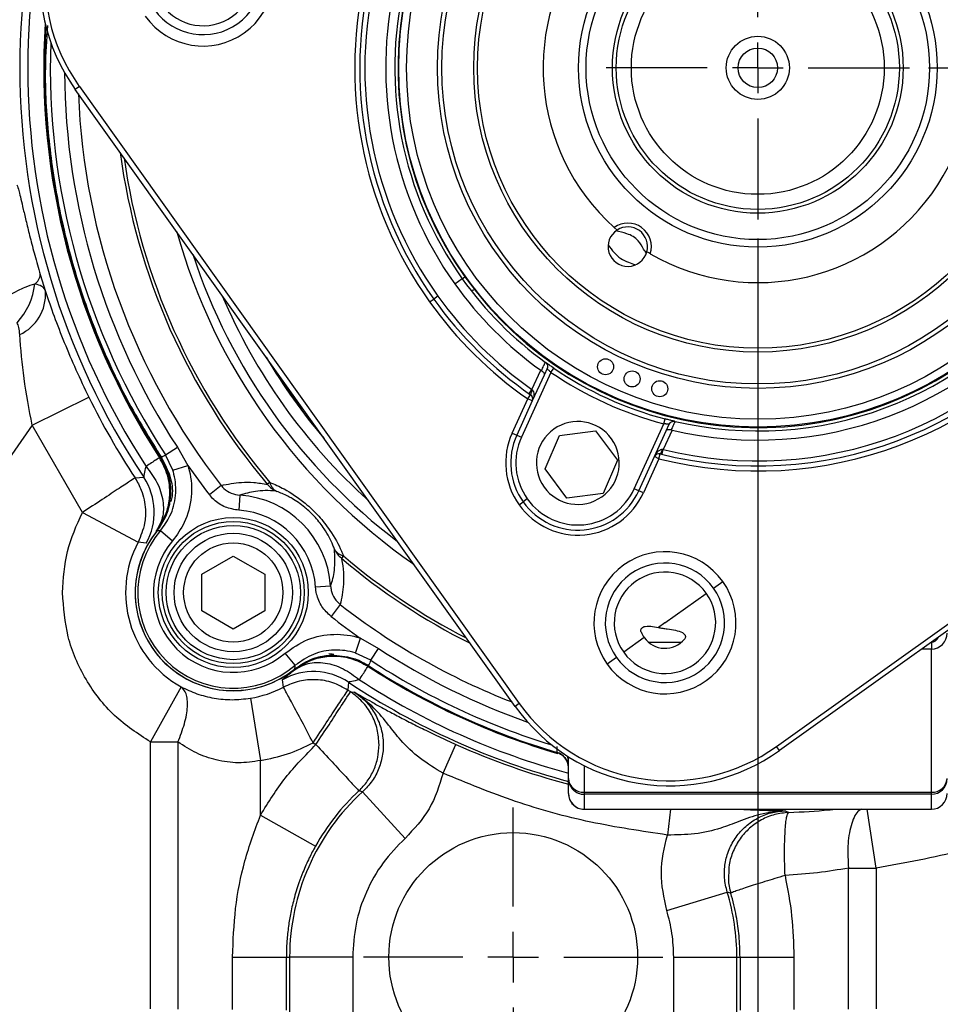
# Model space of a CAD drawing. Header units: inches. Extents: x 0.4 to 16.6, y 0.2 to 10.8.
# Tile 3 of 15: x 2.2 to 4.7, y 3.9 to 6.5. Entities that reach past the tile are written whole.
import ezdxf

# ---------------------------------------------------------------- set-up
doc = ezdxf.new("R2010")
doc.units = ezdxf.units.IN
doc.header["$MEASUREMENT"] = 0
doc.layers.add('SLD-0', color=7, linetype='Continuous', lineweight=25)
doc.styles.add('SLDTEXTSTYLE0', font='TXT', dxfattribs={"width": 0.75})
doc.dimstyles.new('SLDDIMSTYLE0', dxfattribs={"dimtxt": 0.145833, "dimasz": 0.13, "dimexe": 0, "dimexo": 0.0625, "dimgap": 0.036458, "dimtad": 0, "dimtih": 1, "dimtoh": 1, "dimdec": 1, "dimlfac": 1.5, "dimrnd": 1e-09, "dimzin": 12, "dimdsep": 46, "dimtxsty": 'SLDTEXTSTYLE0', "dimsah": 1, "dimcen": 0.09, "dimadec": 0, "dimazin": 3, "dimtfac": 1, "dimtdec": 1, "dimtofl": 0, "dimtmove": 0, "dimatfit": 3, "dimfxl": 0, "dimfrac": 2, "dimtolj": 1, "dimtzin": 12, "dimarcsym": 0})
doc.dimstyles.new('SLDDIMSTYLE2', dxfattribs={"dimtxt": 0.145833, "dimasz": 0.13, "dimexe": 0, "dimexo": 0.0625, "dimgap": 0.036458, "dimtad": 0, "dimtih": 1, "dimtoh": 1, "dimdec": 1, "dimlfac": 1.5, "dimrnd": 1e-09, "dimzin": 4, "dimdsep": 46, "dimtxsty": 'SLDTEXTSTYLE0', "dimsah": 1, "dimcen": 0.09, "dimadec": 0, "dimazin": 1, "dimtfac": 1, "dimtdec": 1, "dimtmove": 0, "dimatfit": 0, "dimfxl": 0, "dimfrac": 2, "dimtolj": 1, "dimtzin": 12, "dimarcsym": 0})

# ---------------------------------------------------------------- blocks, each defined once
blk = doc.blocks.new('_D_6')
at = {"layer": 'SLD-0'}
for p, q in [((4.6362, 6.3302), (6.4592, 6.3302)), ((6.3342, 6.3302), (6.3342, 4.6308)), ((6.1726, 4.3695), (6.1282, 4.3695)), ((6.1282, 4.3695), (6.1282, 4.1378)), ((6.4958, 4.3695), (6.5402, 4.3695)), ((6.5402, 4.3695), (6.5402, 4.1378)), ((6.1282, 4.1378), (6.1726, 4.1378)), ((6.5402, 4.1378), (6.4958, 4.1378)), ((6.3342, 3.4356), (6.3342, 4.1082)), ((5.8642, 3.4356), (6.4592, 3.4356))]:
    blk.add_line(p, q, dxfattribs=at)
for points in [[(6.3342, 6.3302), (6.3142, 6.2002), (6.3542, 6.2002)], [(6.3342, 3.4356), (6.3542, 3.5656), (6.3142, 3.5656)]]:
    blk.add_solid(points, dxfattribs=at)
at = {"layer": 'SLD-0', "char_height": 0.14583, "attachment_point": 1, "style": 'SLDTEXTSTYLE0'}
for s, insert in [('4.3', (6.1996, 4.5871)), ('110', (6.1726, 4.3258))]:
    blk.add_mtext(s, dxfattribs=dict(at, insert=insert))
blk = doc.blocks.new('_D_7')
at = {"layer": 'SLD-0'}
for p, q in [((4.1857, 5.8797), (4.1857, 2.9285)), ((3.5401, 3.5386), (3.5401, 2.9285)), ((3.5401, 3.0535), (3.2901, 3.0535)), ((3.7631, 3.0535), (3.7188, 3.0535)), ((3.7188, 3.0535), (3.7188, 2.8218)), ((3.9786, 3.0535), (4.023, 3.0535)), ((4.023, 3.0535), (4.023, 2.8218)), ((4.1857, 3.0535), (4.4357, 3.0535)), ((3.7188, 2.8218), (3.7631, 2.8218)), ((4.023, 2.8218), (3.9786, 2.8218))]:
    blk.add_line(p, q, dxfattribs=at)
for points in [[(3.5401, 3.0535), (3.4101, 3.0735), (3.4101, 3.0335)], [(4.1857, 3.0535), (4.3157, 3.0335), (4.3157, 3.0735)]]:
    blk.add_solid(points, dxfattribs=at)
at = {"layer": 'SLD-0', "char_height": 0.14583, "attachment_point": 1, "style": 'SLDTEXTSTYLE0'}
for s, insert in [('1.0', (3.7362, 3.271)), ('25', (3.7631, 3.0097))]:
    blk.add_mtext(s, dxfattribs=dict(at, insert=insert))
blk = doc.blocks.new('SW_CENTERMARKSYMBOL_0')
at = {"layer": 'SLD-0', "color": 0}
for p, q in [((0, 0.1333), (0, 0.3949)), ((0, 0), (0, 0.0667)), ((-0.1333, 0), (-0.3949, 0)), ((0, 0), (-0.0667, 0)), ((0, 0), (0, -0.0667)), ((0, 0), (0.0667, 0)), ((0.1333, 0), (0.3949, 0)), ((0, -0.1333), (0, -0.3949))]:
    blk.add_line(p, q, dxfattribs=at)
blk = doc.blocks.new('SW_CENTERMARKSYMBOL_1')
at = {"layer": 'SLD-0', "color": 0}
for p, q in [((0, 0.1333), (0, 0.4004)), ((0, 0), (0, 0.0667)), ((-0.1333, 0), (-0.4004, 0)), ((0, 0), (-0.0667, 0)), ((0, 0), (0, -0.0667)), ((0, 0), (0.0667, 0)), ((0.1333, 0), (0.4004, 0)), ((0, -0.1333), (0, -0.4004))]:
    blk.add_line(p, q, dxfattribs=at)

msp = doc.modelspace()

# ---------------------------------------------------------------- linework, layer by layer
at = {"color": 7, "linetype": 'Continuous', "lineweight": 25}
for p, q in [((2.3947, 6.281), (2.3838, 6.2732)), ((3.5453, 4.645), (2.3838, 6.2732)), ((2.3947, 6.281), (3.5561, 4.6527)), ((3.8143, 5.9022), (3.8066, 5.909)), ((3.9018, 5.8398), (3.8929, 5.845)), ((2.2915, 5.7848), (2.3053, 5.7399)), ((3.4056, 5.7737), (3.386, 5.7597)), ((3.4056, 5.7737), (3.4126, 5.7787)), ((3.3195, 5.7123), (3.3304, 5.72)), ((3.3412, 5.7278), (3.3304, 5.72)), ((4.2349, 4.5392), (5.8632, 5.7006)), ((5.8709, 5.6897), (4.2427, 4.5283)), ((3.6295, 5.5367), (3.6217, 5.5196)), ((3.6396, 5.5266), (3.6471, 5.5377)), ((3.6396, 5.5266), (3.5616, 5.3554)), ((3.5896, 5.4812), (3.6128, 5.5322)), ((3.6217, 5.5196), (3.5905, 5.451)), ((2.2704, 5.3873), (2.4199, 5.4609)), ((3.5373, 5.3665), (3.5783, 5.4566)), ((3.5783, 5.4566), (3.586, 5.4675)), ((3.5905, 5.451), (3.5783, 5.4566)), ((3.5819, 5.4703), (3.5896, 5.4812)), ((3.5905, 5.451), (3.5494, 5.3609)), ((2.2704, 5.3873), (1.7017, 4.5751)), ((2.4026, 5.1564), (2.2704, 5.3873)), ((3.8596, 5.2196), (3.9376, 5.3908)), ((3.9376, 5.3908), (3.941, 5.4037)), ((3.944, 5.3727), (3.9518, 5.3898)), ((3.5373, 5.3665), (3.5494, 5.3609)), ((3.5494, 5.3609), (3.5616, 5.3554)), ((3.6241, 5.2718), (3.6619, 5.3603)), ((3.6619, 5.3603), (3.7574, 5.3719)), ((3.7574, 5.3719), (3.8152, 5.295)), ((3.9128, 5.3042), (3.944, 5.3727)), ((3.9594, 5.3743), (3.9361, 5.3233)), ((2.6223, 5.3085), (2.6535, 5.3289)), ((2.6535, 5.3289), (2.681, 5.2809)), ((2.6064, 5.3014), (2.6123, 5.2998)), ((2.6415, 5.2683), (2.6223, 5.3085)), ((3.8717, 5.2141), (3.9128, 5.3042)), ((3.9249, 5.2986), (3.9128, 5.3042)), ((3.9249, 5.2986), (3.9282, 5.3116)), ((3.9329, 5.3104), (3.9361, 5.3233)), ((2.6415, 5.2683), (2.681, 5.2809)), ((3.8152, 5.295), (3.7775, 5.2065)), ((3.9249, 5.2986), (3.8838, 5.2085)), ((2.5417, 5.248), (2.5646, 5.2498)), ((3.6819, 5.1949), (3.6241, 5.2718)), ((2.7691, 5.2281), (2.7379, 5.2038)), ((2.8978, 5.2363), (2.8916, 5.2311)), ((2.8183, 5.2025), (2.8156, 5.1627)), ((3.7775, 5.2065), (3.6819, 5.1949)), ((3.8717, 5.2141), (3.8596, 5.2196)), ((3.8838, 5.2085), (3.8717, 5.2141)), ((2.6328, 5.1783), (2.6198, 5.1447)), ((3.5555, 5.1769), (3.5664, 5.1847)), ((3.5772, 5.1924), (3.5664, 5.1847)), ((2.4026, 5.1564), (2.5498, 5.0784)), ((2.6092, 5.1092), (2.6409, 5.0821)), ((2.571, 5.0754), (2.5498, 5.0784)), ((2.7177, 4.9936), (2.8011, 5.0417)), ((2.8011, 5.0417), (2.8844, 4.9936)), ((3.0919, 5.0422), (3.0866, 5.0361)), ((2.7177, 4.8974), (2.7177, 4.9936)), ((2.8844, 4.9936), (2.8844, 4.8974)), ((3.0581, 4.9628), (3.0182, 4.9601)), ((4.0689, 4.9572), (4.0933, 4.9746)), ((3.9407, 4.8657), (4.0496, 4.9434)), ((3.0836, 4.9136), (3.0593, 4.8823)), ((2.8011, 4.8493), (2.7177, 4.8974)), ((2.8844, 4.8974), (2.8011, 4.8493)), ((3.9407, 4.8657), (3.9233, 4.8533)), ((3.908, 4.8561), (3.9233, 4.8533)), ((3.1238, 4.7859), (3.1365, 4.8255)), ((3.1365, 4.8255), (3.1845, 4.798)), ((3.8859, 4.8266), (3.8317, 4.788)), ((4.6441, 4.8145), (4.6441, 4.7965)), ((2.9647, 4.7537), (2.9377, 4.7853)), ((3.1641, 4.7668), (3.1238, 4.7859)), ((3.1641, 4.7668), (3.1845, 4.798)), ((4.6441, 4.4188), (4.6441, 4.7965)), ((3.0577, 4.7799), (3.0643, 4.7799)), ((3.0643, 4.7799), (3.0674, 4.7798)), ((3.0661, 4.7803), (3.0674, 4.7798)), ((3.1553, 4.7567), (3.157, 4.7508)), ((3.8125, 4.7743), (3.788, 4.7568)), ((2.9337, 4.6961), (2.9309, 4.7154)), ((3.1053, 4.709), (3.1037, 4.6882)), ((2.6631, 4.6969), (2.5822, 4.5512)), ((3.1105, 4.6837), (3.1205, 4.683)), ((2.8462, 4.6666), (2.8728, 4.5022)), ((3.5561, 4.6527), (3.5453, 4.645)), ((2.5822, 3.8467), (2.5822, 4.5512)), ((2.6549, 4.5512), (2.6549, 3.8465)), ((3.012, 4.5491), (3.0194, 4.5442)), ((3.355, 4.4686), (3.3889, 4.5446)), ((3.6558, 4.5237), (3.6558, 4.5238)), ((4.2427, 4.5283), (4.2349, 4.5392)), ((2.8728, 4.358), (2.8728, 4.5022)), ((3.6797, 4.5051), (3.6822, 4.4994)), ((3.6857, 4.4547), (3.6857, 4.5124)), ((3.6857, 4.4153), (3.6857, 4.4547)), ((3.1425, 4.4199), (3.1327, 4.4222)), ((3.2546, 4.2968), (3.1425, 4.4199)), ((3.7274, 4.4188), (4.6441, 4.4188)), ((3.7274, 4.4188), (3.7274, 4.4131)), ((4.6441, 4.4131), (4.6441, 4.4188)), ((4.6441, 4.4131), (3.7274, 4.4131)), ((3.7274, 4.4131), (3.7274, 4.3736)), ((4.6441, 4.3736), (4.6441, 4.4131)), ((3.7274, 4.3736), (4.1037, 4.3736)), ((3.7274, 4.3736), (4.1037, 4.3736)), ((4.1037, 4.3736), (4.1037, 4.3736)), ((4.2583, 4.3699), (4.2675, 4.3653)), ((4.2678, 4.3736), (4.6441, 4.3736)), ((4.2678, 4.3736), (4.6441, 4.3736)), ((4.2678, 4.3736), (4.2678, 4.3736)), ((2.8728, 4.358), (3.018, 4.2765)), ((4.4252, 3.8465), (4.4252, 4.2183)), ((4.4979, 4.2183), (4.4979, 3.8467)), ((3.9456, 4.1067), (4.1049, 4.1551)), ((4.1146, 4.152), (4.1049, 4.1551)), ((2.7992, 3.9836), (2.9412, 3.9836)), ((2.7992, 3.8451), (2.7992, 3.9836)), ((2.9412, 3.9836), (2.9498, 3.9836)), ((2.9412, 3.8435), (2.9412, 3.9836)), ((3.1163, 3.9836), (2.9498, 3.9836)), ((2.9498, 3.9836), (2.9498, 3.8384)), ((3.1163, 3.9836), (3.1163, 3.8316)), ((3.9638, 3.8316), (3.9638, 3.9836)), ((3.9638, 3.9836), (4.1304, 3.9836)), ((4.1304, 3.8384), (4.1304, 3.9836)), ((4.1304, 3.9836), (4.1389, 3.9836)), ((4.1389, 3.9836), (4.1389, 3.8435)), ((4.1389, 3.9836), (4.2809, 3.9836)), ((4.2809, 3.9836), (4.2809, 3.8451))]:
    msp.add_line(p, q, dxfattribs=at)
at = {"color": 8, "linetype": 'Continuous', "lineweight": 25}
for p, q in [((3.4416, 5.7455), (3.4313, 5.7423)), ((3.897, 4.8145), (3.9843, 4.8145)), ((4.6439, 4.8145), (4.6441, 4.8145)), ((4.6441, 4.7965), (4.6187, 4.7965)), ((3.7274, 4.4888), (3.7274, 4.4188)), ((3.7274, 4.3736), (3.7274, 4.3736)), ((3.9552, 4.3736), (3.9472, 4.3056)), ((4.4979, 4.2183), (4.4749, 4.3736)), ((4.6441, 4.3736), (4.6441, 4.3736))]:
    msp.add_line(p, q, dxfattribs=at)
at = {"color": 8, "linetype": 'Continuous', "lineweight": 25, "flags": 128}
msp.add_lwpolyline([(2.9835, 5.4275), (2.9387, 5.4906), (2.9135, 5.5292)], dxfattribs=at)
at = {"color": 7, "linetype": 'Continuous', "lineweight": 25, "flags": 128}
msp.add_lwpolyline([(3.6558, 4.5238), (3.6558, 4.5302), (3.6558, 4.5393)], dxfattribs=at)
at = {"color": 7, "linetype": 'Continuous', "lineweight": 25}
for centre, radius in [((4.1857, 6.3302), 0.948), ((4.1857, 6.3302), 0.9272), ((4.1857, 6.3302), 0.8459), ((4.1857, 6.3302), 0.8343), ((4.1857, 6.3302), 0.75), ((4.1857, 6.3302), 0.74), ((4.1857, 6.3302), 0.4733), ((4.1857, 6.3302), 0.4533), ((4.1857, 6.3302), 0.3836), ((4.1857, 6.3302), 0.3737), ((4.1857, 6.3302), 0.3338), ((4.1857, 6.3302), 0.0833), ((4.1857, 6.3302), 0.0521), ((3.7838, 5.5413), 0.0212), ((3.854, 5.5092), 0.0212), ((3.9269, 5.4834), 0.0212), ((2.8011, 4.9455), 0.1979), ((2.8011, 4.9455), 0.1875), ((2.8011, 4.9455), 0.1771), ((2.8011, 4.9455), 0.1563), ((2.8011, 4.9455), 0.131), ((3.5401, 3.9836), 0.3283)]:
    msp.add_circle(centre, radius, dxfattribs=at)
for centre, radius, start, end in [((4.1857, 6.3302), 1.9482, 146.3186, 213.6814), ((4.1857, 6.3302), 1.9271, 146.9214, 213.0786), ((4.1857, 6.3302), 0.9497, 35.5, 215.5), ((2.7909, 6.5636), 0.5, 125.5, 215.5), ((2.7909, 6.5636), 0.4867, 125.5, 215.5), ((4.1857, 6.3302), 0.5667, 239.929, 228.0039), ((4.1857, 6.3302), 0.9497, 215.5, 35.5), ((2.7213, 6.5752), 0.1875, 215.5, 35.5), ((2.7213, 6.5752), 0.1575, 215.5, 35.5), ((2.7213, 6.5752), 0.1339, 215.5, 35.5), ((4.1857, 6.3302), 1.064, 165.8094, 215.5), ((4.1857, 6.3302), 1.0507, 165.8094, 215.5), ((4.1857, 6.3302), 1.0373, 166.0774, 215.5), ((4.1857, 6.3302), 0.9823, 166.6773, 215.5), ((4.1857, 6.3302), 0.9583, 166.8234, 215.5), ((4.1857, 6.3302), 1.8826, 176.6458, 213.0877), ((3.8426, 5.8584), 0.0521, 122.8619, 345.071), ((3.8426, 5.8584), 0.0621, 342.4985, 125.4344), ((3.8426, 5.8584), 0.0521, 345.071, 122.8619), ((2.259, 5.7869), 0.0325, 303.4518, 356.2379), ((4.1857, 6.3302), 0.9583, 215.5, 234.1766), ((4.1857, 6.3302), 0.9583, 256.8234, 324.1766), ((2.0985, 5.7793), 0.1795, 317.3016, 353.7541), ((4.1857, 6.3302), 0.9823, 215.5, 234.3226), ((4.1857, 6.3302), 0.9823, 256.6773, 324.3226), ((2.1898, 5.7319), 0.1157, 294.1683, 3.9719), ((4.1857, 6.3302), 1.0507, 215.5, 235.1906), ((4.1857, 6.3302), 1.0373, 215.5, 234.9226), ((4.1857, 6.3302), 1.064, 255.8094, 325.1906), ((4.1857, 6.3302), 1.0507, 255.8094, 325.1906), ((4.1857, 6.3302), 1.0373, 256.0774, 324.9226), ((4.1857, 6.3302), 1.064, 215.5, 235.1906), ((4.1857, 6.3302), 0.9583, 235.7971, 255.2029), ((4.1857, 6.3302), 0.9716, 235.7971, 255.2029), ((4.1857, 6.3302), 1.9682, 206.2092, 213.3556), ((3.606, 5.4656), 0.0201, 136.4815, 174.5184), ((3.5783, 5.4566), 0.0133, 335.5, 55.1906), ((3.7106, 5.2875), 0.1094, 35.5, 215.5), ((3.7106, 5.2875), 0.1904, 155.5, 215.5), ((3.7106, 5.2875), 0.1771, 155.5, 215.5), ((3.7106, 5.2875), 0.1637, 155.5, 215.5), ((3.7106, 5.2875), 0.1094, 215.5, 35.5), ((3.9249, 5.2986), 0.0133, 75.8094, 155.5), ((3.9136, 5.3254), 0.0201, 316.4815, 354.5184), ((4.1857, 6.3302), 1.8344, 214.8885, 217.8828), ((2.4258, 5.1574), 0.1667, 330.5524, 33.6555), ((2.9417, 5.2711), 0.0641, 218.6759, 246.0047), ((2.9339, 5.2448), 0.0371, 193.2442, 240.4231), ((2.801, 4.9454), 0.2577, 3.8578, 86.1422), ((3.7106, 5.2875), 0.1904, 215.5, 335.5), ((3.7106, 5.2875), 0.1771, 215.5, 335.5), ((3.7106, 5.2875), 0.1637, 215.5, 335.5), ((2.801, 4.9454), 0.2178, 3.8578, 86.1422), ((2.801, 4.9454), 0.2589, 141.2653, 270), ((2.801, 4.9454), 0.2589, 141.2653, 308.7347), ((2.801, 4.9454), 0.2522, 139.4979, 310.5021), ((2.801, 4.9454), 0.2842, 152.0974, 240.9742), ((2.801, 4.9454), 0.2105, 139.4979, 310.5021), ((3.1004, 5.0784), 0.0371, 209.5769, 256.7558), ((3.1267, 5.0861), 0.0641, 203.9953, 231.3241), ((3.9407, 4.8657), 0.1875, 35.5, 215.5), ((3.9407, 4.8657), 0.1575, 35.5, 215.5), ((3.9407, 4.8657), 0.1339, 35.5, 215.5), ((3.9407, 4.8657), 0.1875, 215.5, 35.5), ((3.9407, 4.8657), 0.1575, 215.5, 35.5), ((3.9407, 4.8657), 0.1339, 215.5, 35.5), ((4.1857, 6.3302), 1.8344, 232.1172, 235.1115), ((3.9407, 4.8657), 0.0673, 200.9089, 215.5), ((3.9407, 4.8657), 0.0673, 215.5, 320.0911), ((2.801, 4.9454), 0.2589, 270, 308.7347), ((3.0129, 4.5703), 0.1667, 56.3445, 119.4476), ((4.1857, 6.3302), 1.8826, 236.9123, 253.65), ((2.801, 4.9454), 0.2824, 279.2084, 298.0345), ((4.1857, 6.3302), 1.9664, 236.6166, 236.8544), ((3.9523, 4.9354), 0.4867, 215.5, 305.5), ((3.9523, 4.9354), 0.5, 215.5, 305.5), ((3.6442, 4.4839), 0.0416, 0.055, 73.8069), ((3.7247, 4.4578), 0.0391, 184.5559, 273.9258), ((3.7274, 4.4547), 0.0416, 180.0244, 270.0244), ((4.6467, 4.4578), 0.0391, 266.0742, 355.4441), ((4.6441, 4.4547), 0.0416, 269.9756, 359.9756), ((3.5401, 3.9836), 0.5903, 132.3361, 180), ((3.5401, 3.9836), 0.5986, 132.8816, 150.7036), ((3.7274, 4.4153), 0.0417, 180, 270), ((3.7274, 4.4153), 0.0416, 180.0244, 270.0244), ((4.6441, 4.4153), 0.0417, 270, 360), ((4.6441, 4.4153), 0.0416, 269.9756, 359.9756), ((3.5401, 3.9836), 0.5903, 0, 16.8953)]:
    msp.add_arc(centre, radius, start, end, dxfattribs=at)
at = {"color": 8, "linetype": 'Continuous', "lineweight": 25}
for centre, radius, start, end in [((4.1857, 6.3302), 1.8849, 176.4267, 213.0786), ((4.1857, 6.3302), 1.8676, 177.9369, 213.1634), ((4.1857, 6.3302), 1.8303, 180.3857, 213.1634), ((4.1857, 6.3302), 1.7948, 182.1916, 217.8828), ((4.1857, 6.3302), 1.6979, 187.5622, 220.3419), ((4.1857, 6.3302), 1.6898, 188.0856, 220.3419), ((4.1857, 6.3302), 1.5938, 195.7449, 235.2551), ((4.1857, 6.3302), 1.5706, 198.2565, 232.7435), ((4.1857, 6.3302), 1.5365, 202.9816, 228.0184), ((4.1857, 6.3302), 1.5058, 210.4872, 220.5128), ((4.1857, 6.3302), 1.6898, 229.6581, 242.9144), ((4.1857, 6.3302), 1.6979, 229.6581, 243.4378), ((4.1857, 6.3302), 1.7948, 232.1172, 248.8084), ((4.1857, 6.3302), 1.8303, 236.8366, 250.6143), ((4.1857, 6.3302), 1.8676, 236.8366, 253.0631), ((4.1857, 6.3302), 1.8849, 236.9214, 253.7485), ((4.1857, 6.3302), 1.9482, 236.3186, 255.1285), ((4.1857, 6.3302), 1.9271, 236.9214, 254.9619), ((4.1857, 6.3302), 1.9553, 245.9515, 255.1837), ((3.6443, 4.4995), 0.0414, 0.0023, 20.5759)]:
    msp.add_arc(centre, radius, start, end, dxfattribs=at)
at = {"color": 7, "linetype": 'Continuous', "lineweight": 25}
msp.add_ellipse((4.6441, 4.8386), major_axis=(0, 0.0421), ratio=0.989063, start_param=3.141593, end_param=4.712389, dxfattribs=at)
at = {"color": 8, "linetype": 'Continuous', "lineweight": 25}
msp.add_ellipse((4.6441, 4.8386), major_axis=(0, 0.0242), ratio=0.861934, start_param=3.141593, end_param=4.25352, dxfattribs=at)
at = {"color": 7, "linetype": 'Continuous', "lineweight": 25}
for points, knots in [([(2.3103, 6.442), (2.3079, 6.4047), (2.3017, 6.307), (2.3112, 6.1484), (2.337, 5.9684), (2.3806, 5.7917), (2.4411, 5.6202), (2.517, 5.4546), (2.5805, 5.3514), (2.6123, 5.2998)], [0, 0, 0, 0, 0.093155, 0.244296, 0.395436, 0.546577, 0.697718, 0.848859, 1, 1, 1, 1]), ([(2.2299, 6.0211), (2.2315, 6.0172), (2.2346, 6.0094), (2.2439, 5.9689), (2.2545, 5.9237), (2.2645, 5.8829), (2.2766, 5.8364), (2.2865, 5.802), (2.2915, 5.7848)], [0, 0, 0, 0, 0.249646, 0.499433, 0.624912, 0.749821, 0.875062, 1, 1, 1, 1]), ([(3.8918, 5.8413), (3.8893, 5.8448), (3.8821, 5.8547), (3.8732, 5.872), (3.8569, 5.8858), (3.8357, 5.8944), (3.8207, 5.8978), (3.8111, 5.9)], [0, 0, 0, 0, 0.131007, 0.37394, 0.540233, 0.706374, 1, 1, 1, 1]), ([(3.7907, 5.8626), (3.7958, 5.8559), (3.8053, 5.8434), (3.8231, 5.8263), (3.8438, 5.8173), (3.8565, 5.8126), (3.8625, 5.8103)], [0, 0, 0, 0, 0.28787, 0.533239, 0.778736, 1, 1, 1, 1]), ([(2.21, 5.7303), (2.2249, 5.7385), (2.2518, 5.7534), (2.2692, 5.7578), (2.277, 5.7598)], [0, 0, 0, 0, 0.551552, 1, 1, 1, 1]), ([(2.277, 5.7598), (2.2838, 5.7588), (2.2967, 5.7569), (2.3025, 5.7453), (2.3053, 5.7399)], [0, 0, 0, 0, 0.53142, 1, 1, 1, 1]), ([(2.3053, 5.7399), (2.3126, 5.7186), (2.3271, 5.6763), (2.3544, 5.606), (2.385, 5.5338), (2.4083, 5.4851), (2.4199, 5.4609)], [0, 0, 0, 0, 0.2535277, 0.5032122, 0.7523325, 1, 1, 1, 1]), ([(2.2372, 5.6263), (2.2367, 5.6329), (2.2358, 5.6446), (2.2321, 5.6536), (2.2304, 5.6576)], [0, 0, 0, 0, 0.565289, 1, 1, 1, 1]), ([(2.2704, 5.3873), (2.2624, 5.4288), (2.2464, 5.5117), (2.2403, 5.5881), (2.2372, 5.6263)], [0, 0, 0, 0, 0.500361, 1, 1, 1, 1]), ([(3.6147, 5.531), (3.6166, 5.5352), (3.62, 5.5426), (3.6234, 5.5499), (3.6249, 5.5532)], [0, 0, 0, 0, 0.56, 1, 1, 1, 1]), ([(3.6249, 5.5532), (3.6249, 5.5532), (3.625, 5.5531), (3.6251, 5.553), (3.6252, 5.553)], [0, 0, 0, 0, 0.56, 1, 1, 1, 1]), ([(3.6252, 5.553), (3.6263, 5.552), (3.6286, 5.5499), (3.6304, 5.5458), (3.631, 5.5412), (3.63, 5.5383), (3.6295, 5.5367)], [0, 0, 0, 0, 0.240095, 0.500392, 0.709391, 1, 1, 1, 1]), ([(3.6471, 5.5377), (3.6438, 5.5399), (3.6374, 5.5443), (3.6302, 5.5494), (3.6259, 5.5524), (3.6254, 5.5528), (3.6252, 5.553)], [0, 0, 0, 0, 0.280032, 0.55927, 0.779597, 1, 1, 1, 1]), ([(3.6396, 5.5266), (3.6386, 5.5275), (3.6369, 5.5291), (3.6345, 5.5315), (3.6326, 5.5334), (3.6311, 5.535), (3.6302, 5.5359), (3.6296, 5.5365), (3.6295, 5.5366), (3.6295, 5.5367)], [0, 0, 0, 0, 0.1785669, 0.3215564, 0.5001165, 0.6347267, 0.7625548, 0.8841138, 1, 1, 1, 1]), ([(3.6128, 5.5322), (3.6132, 5.532), (3.6138, 5.5316), (3.6144, 5.5312), (3.6147, 5.531)], [0, 0, 0, 0, 0.560017, 1, 1, 1, 1]), ([(3.6147, 5.531), (3.616, 5.5302), (3.6187, 5.5283), (3.6211, 5.5253), (3.6223, 5.5222), (3.6219, 5.5205), (3.6217, 5.5196)], [0, 0, 0, 0, 0.23507, 0.499387, 0.70666, 1, 1, 1, 1]), ([(3.5896, 5.4812), (3.5899, 5.4809), (3.5905, 5.4803), (3.5911, 5.4797), (3.5914, 5.4795)], [0, 0, 0, 0, 0.560004, 1, 1, 1, 1]), ([(3.5914, 5.4795), (3.5919, 5.4788), (3.5931, 5.4775), (3.5946, 5.4735), (3.5953, 5.4642), (3.5925, 5.4565), (3.5905, 5.451)], [0, 0, 0, 0, 0.076929, 0.167715, 0.40534, 1, 1, 1, 1]), ([(3.9518, 5.3898), (3.9517, 5.3898), (3.9516, 5.3898), (3.9508, 5.3898), (3.9494, 5.3899), (3.9473, 5.39), (3.9445, 5.3902), (3.9412, 5.3905), (3.9389, 5.3907), (3.9376, 5.3908)], [0, 0, 0, 0, 0.1159631, 0.2376242, 0.3655808, 0.5003465, 0.6786668, 0.8215424, 1, 1, 1, 1]), ([(3.9669, 5.3972), (3.9665, 5.3973), (3.9657, 5.3975), (3.9597, 5.3989), (3.9511, 5.4011), (3.9444, 5.4028), (3.941, 5.4037)], [0, 0, 0, 0, 0.250724, 0.500115, 0.74996, 1, 1, 1, 1]), ([(3.9518, 5.3898), (3.9527, 5.3913), (3.9542, 5.3939), (3.9581, 5.3965), (3.9624, 5.3978), (3.9655, 5.3974), (3.9669, 5.3972)], [0, 0, 0, 0, 0.290569, 0.499597, 0.75988, 1, 1, 1, 1]), ([(3.9673, 5.3972), (3.9654, 5.393), (3.9621, 5.3856), (3.9587, 5.3782), (3.9572, 5.3749)], [0, 0, 0, 0, 0.56, 1, 1, 1, 1]), ([(3.9669, 5.3972), (3.967, 5.3972), (3.9671, 5.3972), (3.9672, 5.3972), (3.9673, 5.3972)], [0, 0, 0, 0, 0.56, 1, 1, 1, 1]), ([(3.944, 5.3727), (3.9446, 5.3735), (3.9456, 5.3749), (3.9487, 5.376), (3.9526, 5.3762), (3.9557, 5.3753), (3.9572, 5.3749)], [0, 0, 0, 0, 0.293395, 0.500647, 0.764963, 1, 1, 1, 1]), ([(3.9572, 5.3749), (3.9576, 5.3748), (3.9583, 5.3746), (3.959, 5.3744), (3.9594, 5.3743)], [0, 0, 0, 0, 0.559984, 1, 1, 1, 1]), ([(2.5973, 5.107), (2.6085, 5.1247), (2.6272, 5.1543), (2.6353, 5.2066), (2.6307, 5.2557), (2.6143, 5.2865), (2.6064, 5.3014)], [0, 0, 0, 0, 0.30035, 0.499876, 0.756119, 1, 1, 1, 1]), ([(2.6084, 5.3024), (2.6109, 5.3036), (2.6156, 5.3056), (2.6202, 5.3076), (2.6223, 5.3085)], [0, 0, 0, 0, 0.549647, 1, 1, 1, 1]), ([(2.6084, 5.3024), (2.6171, 5.2858), (2.6344, 5.2525), (2.6367, 5.2108), (2.6338, 5.1893), (2.6334, 5.1861)], [0, 0, 0, 0, 0.46098, 0.92197, 1, 1, 1, 1]), ([(3.9336, 5.3235), (3.9341, 5.3235), (3.9349, 5.3234), (3.9358, 5.3233), (3.9361, 5.3233)], [0, 0, 0, 0, 0.559996, 1, 1, 1, 1]), ([(2.5646, 5.2498), (2.5649, 5.2502), (2.5654, 5.251), (2.5667, 5.2602), (2.5693, 5.2711), (2.571, 5.2784)], [0, 0, 0, 0, 0.251921, 0.502064, 1, 1, 1, 1]), ([(2.571, 5.2784), (2.5814, 5.2644), (2.6029, 5.2357), (2.6175, 5.1876), (2.6172, 5.1418), (2.6038, 5.1184), (2.5973, 5.107)], [0, 0, 0, 0, 0.243136, 0.5, 0.756864, 1, 1, 1, 1]), ([(2.6123, 5.2998), (2.6203, 5.2844), (2.6363, 5.2536), (2.6427, 5.2124), (2.6374, 5.1904), (2.6362, 5.1854)], [0, 0, 0, 0, 0.434994, 0.870101, 1, 1, 1, 1]), ([(2.681, 5.2809), (2.6824, 5.2764), (2.6903, 5.2496), (2.6936, 5.1974), (2.6771, 5.1322), (2.6522, 5.0977), (2.6409, 5.0821)], [0, 0, 0, 0, 0.067291, 0.398, 0.728909, 1, 1, 1, 1]), ([(2.6092, 5.1092), (2.6183, 5.1216), (2.6383, 5.1492), (2.6515, 5.2014), (2.6489, 5.2432), (2.6425, 5.2646), (2.6415, 5.2683)], [0, 0, 0, 0, 0.271237, 0.602164, 0.932744, 1, 1, 1, 1]), ([(2.5417, 5.248), (2.5478, 5.2374), (2.5625, 5.2116), (2.5704, 5.1699), (2.5682, 5.1224), (2.5567, 5.0948), (2.5498, 5.0784)], [0, 0, 0, 0, 0.205404, 0.500011, 0.702002, 1, 1, 1, 1]), ([(2.7691, 5.2281), (2.7865, 5.2315), (2.813, 5.2368), (2.8543, 5.2371), (2.8792, 5.2331), (2.8916, 5.2311)], [0, 0, 0, 0, 0.486338, 0.743005, 1, 1, 1, 1]), ([(2.7691, 5.2281), (2.7715, 5.2253), (2.7789, 5.2168), (2.7955, 5.2062), (2.8107, 5.2038), (2.8183, 5.2025)], [0, 0, 0, 0, 0.191451, 0.594457, 1, 1, 1, 1]), ([(2.8978, 5.2363), (2.9101, 5.231), (2.9401, 5.218), (2.9857, 5.1877), (3.0276, 5.1477), (3.0619, 5.1038), (3.0813, 5.0681), (3.0901, 5.0465), (3.0919, 5.0422)], [0, 0, 0, 0, 0.162337, 0.395787, 0.554182, 0.711926, 0.942817, 1, 1, 1, 1]), ([(2.8156, 5.1627), (2.8036, 5.1647), (2.7794, 5.1687), (2.7534, 5.1858), (2.7417, 5.1994), (2.7379, 5.2038)], [0, 0, 0, 0, 0.4035639, 0.8072811, 1, 1, 1, 1]), ([(2.9156, 5.2125), (2.9152, 5.2126), (2.8939, 5.2155), (2.8594, 5.2144), (2.8317, 5.2064), (2.8183, 5.2025)], [0, 0, 0, 0, 0.009852, 0.5214842, 1, 1, 1, 1]), ([(3.0681, 5.06), (3.0668, 5.0635), (3.0604, 5.0802), (3.0462, 5.1081), (3.0202, 5.1422), (3.0011, 5.1609), (2.9802, 5.1783), (2.9634, 5.1897), (2.9385, 5.2034), (2.9254, 5.2086), (2.9156, 5.2125)], [0, 0, 0, 0, 0.060426, 0.295827, 0.448101, 0.575654, 0.598782, 0.771911, 0.830481, 1, 1, 1, 1]), ([(2.632, 5.1764), (2.6303, 5.1697), (2.624, 5.1447), (2.6096, 5.1232), (2.599, 5.1074)], [0, 0, 0, 0, 0.2702507, 1, 1, 1, 1]), ([(2.6334, 5.1861), (2.6334, 5.1859), (2.6331, 5.1829), (2.6326, 5.1797), (2.632, 5.1765), (2.632, 5.1764)], [0, 0, 0, 0, 0.066377, 0.979914, 1, 1, 1, 1]), ([(2.6092, 5.1092), (2.6078, 5.109), (2.6044, 5.1084), (2.601, 5.1078), (2.599, 5.1074)], [0, 0, 0, 0, 0.423273, 1, 1, 1, 1]), ([(3.0581, 4.9628), (3.0622, 4.9759), (3.0708, 5.0034), (3.069, 5.0406), (3.0681, 5.06)], [0, 0, 0, 0, 0.478666, 1, 1, 1, 1]), ([(3.0866, 5.0361), (3.0867, 5.0355), (3.0921, 5.0094), (3.0941, 4.9662), (3.0871, 4.9309), (3.0836, 4.9136)], [0, 0, 0, 0, 0.0106574, 0.5134767, 1, 1, 1, 1]), ([(3.0581, 4.9628), (3.0585, 4.9589), (3.0599, 4.9475), (3.0673, 4.9294), (3.0782, 4.9188), (3.0836, 4.9136)], [0, 0, 0, 0, 0.207401, 0.604963, 1, 1, 1, 1]), ([(2.5822, 4.5512), (2.5493, 4.5729), (2.4823, 4.617), (2.4083, 4.7142), (2.3592, 4.8261), (2.3531, 4.9061), (2.3502, 4.9454)], [0, 0, 0, 0, 0.245523, 0.5, 0.754477, 1, 1, 1, 1]), ([(3.0593, 4.8823), (3.0506, 4.8906), (3.0332, 4.9072), (3.0212, 4.9359), (3.019, 4.9539), (3.0182, 4.9601)], [0, 0, 0, 0, 0.397023, 0.793893, 1, 1, 1, 1]), ([(2.9377, 4.7853), (2.957, 4.7988), (2.9957, 4.8258), (3.0665, 4.839), (3.1138, 4.8327), (3.1363, 4.8256), (3.1365, 4.8255)], [0, 0, 0, 0, 0.332453, 0.664935, 0.996731, 1, 1, 1, 1]), ([(3.8778, 4.8417), (3.8775, 4.8426), (3.8769, 4.8445), (3.8771, 4.8473), (3.878, 4.8498), (3.8802, 4.8526), (3.8838, 4.8549), (3.8931, 4.8579), (3.9014, 4.8569), (3.908, 4.8561)], [0, 0, 0, 0, 0.064717, 0.125011, 0.185632, 0.251502, 0.376747, 0.502182, 1, 1, 1, 1]), ([(3.9233, 4.8533), (3.927, 4.8527), (3.9327, 4.8517), (3.9408, 4.8503), (3.9525, 4.8484), (3.9613, 4.8471), (3.9684, 4.846)], [0, 0, 0, 0, 0.2510957, 0.3759643, 0.5009491, 1, 1, 1, 1]), ([(3.9684, 4.846), (3.9749, 4.8446), (3.983, 4.8429), (3.9909, 4.837), (3.9936, 4.8336), (3.9947, 4.8303), (3.9948, 4.8276), (3.994, 4.8249), (3.9929, 4.8233), (3.9923, 4.8225)], [0, 0, 0, 0, 0.495678, 0.622011, 0.747804, 0.813896, 0.874683, 0.935121, 1, 1, 1, 1]), ([(3.1238, 4.7859), (3.1236, 4.786), (3.1057, 4.7917), (3.0678, 4.7967), (3.0112, 4.7861), (2.9802, 4.7645), (2.9647, 4.7537)], [0, 0, 0, 0, 0.003267, 0.334916, 0.667383, 1, 1, 1, 1]), ([(3.0529, 4.7832), (3.0539, 4.7834), (3.0582, 4.7845), (3.0626, 4.7835), (3.0661, 4.7827)], [0, 0, 0, 0, 0.231248, 1, 1, 1, 1]), ([(2.9625, 4.7417), (2.9803, 4.7529), (3.0098, 4.7716), (3.0621, 4.7797), (3.1113, 4.7751), (3.142, 4.7588), (3.157, 4.7508)], [0, 0, 0, 0, 0.300346, 0.499876, 0.756119, 1, 1, 1, 1]), ([(2.9625, 4.7417), (2.9739, 4.7483), (2.9974, 4.7617), (3.0432, 4.762), (3.0912, 4.7473), (3.12, 4.7259), (3.134, 4.7154)], [0, 0, 0, 0, 0.243136, 0.5, 0.756864, 1, 1, 1, 1]), ([(2.9627, 4.7438), (2.9785, 4.7543), (3.0002, 4.7686), (3.0311, 4.7772), (3.0441, 4.779), (3.0501, 4.7798)], [0, 0, 0, 0, 0.5895866, 0.8077958, 1, 1, 1, 1]), ([(2.963, 4.7435), (2.9788, 4.7538), (3.0061, 4.7717), (3.0431, 4.7795), (3.0614, 4.7801), (3.0661, 4.7803)], [0, 0, 0, 0, 0.504856, 0.874449, 1, 1, 1, 1]), ([(3.0661, 4.7803), (3.066, 4.7803), (3.0658, 4.7802), (3.0652, 4.7801), (3.0647, 4.78), (3.0643, 4.7799)], [0, 0, 0, 0, 0.039719, 0.374913, 1, 1, 1, 1]), ([(3.0674, 4.7798), (3.0861, 4.778), (3.1118, 4.7756), (3.1413, 4.7629), (3.1526, 4.7561), (3.158, 4.7529)], [0, 0, 0, 0, 0.58447, 0.803004, 1, 1, 1, 1]), ([(3.1641, 4.7668), (3.1632, 4.7647), (3.1612, 4.76), (3.1591, 4.7554), (3.158, 4.7529)], [0, 0, 0, 0, 0.450353, 1, 1, 1, 1]), ([(2.9309, 4.7154), (2.9324, 4.7169), (2.9351, 4.7198), (2.9537, 4.7346), (2.9625, 4.7417)], [0, 0, 0, 0, 0.521875, 1, 1, 1, 1]), ([(2.963, 4.7435), (2.9633, 4.7454), (2.964, 4.7488), (2.9645, 4.7522), (2.9647, 4.7537)], [0, 0, 0, 0, 0.576727, 1, 1, 1, 1]), ([(3.1037, 4.6882), (3.0906, 4.6954), (3.0645, 4.7099), (3.0199, 4.7172), (2.9748, 4.714), (2.9474, 4.7021), (2.9337, 4.6961)], [0, 0, 0, 0, 0.25, 0.5, 0.75, 1, 1, 1, 1]), ([(3.134, 4.7154), (3.1267, 4.7137), (3.1157, 4.7111), (3.1065, 4.7098), (3.1057, 4.7093), (3.1053, 4.709)], [0, 0, 0, 0, 0.498523, 0.750294, 1, 1, 1, 1]), ([(2.6549, 4.5512), (2.6612, 4.5674), (2.6743, 4.6008), (2.6816, 4.6456), (2.6788, 4.6807), (2.6682, 4.6916), (2.6631, 4.6969)], [0, 0, 0, 0, 0.242922, 0.5, 0.757078, 1, 1, 1, 1]), ([(2.6631, 4.6969), (2.6767, 4.6904), (2.7034, 4.6776), (2.7493, 4.6661), (2.7975, 4.6611), (2.83, 4.6648), (2.8462, 4.6666)], [0, 0, 0, 0, 0.264397, 0.5180725, 0.7608646, 1, 1, 1, 1]), ([(3.1858, 4.5442), (3.1849, 4.5578), (3.1829, 4.5853), (3.1672, 4.6242), (3.1433, 4.6588), (3.1213, 4.6755), (3.1105, 4.6837)], [0, 0, 0, 0, 0.246118, 0.5, 0.753882, 1, 1, 1, 1]), ([(3.1205, 4.683), (3.1277, 4.6788), (3.1422, 4.6705), (3.1659, 4.6571), (3.1928, 4.6422), (3.2241, 4.6254), (3.2597, 4.6067), (3.2998, 4.5864), (3.343, 4.5654), (3.3737, 4.5515), (3.3889, 4.5446)], [0, 0, 0, 0, 0.127266, 0.254264, 0.380143, 0.504961, 0.6321, 0.753817, 0.877276, 1, 1, 1, 1]), ([(3.355, 4.4686), (3.3342, 4.4812), (3.2904, 4.5079), (3.2456, 4.5519), (3.2096, 4.5976), (3.173, 4.6441), (3.1386, 4.6696), (3.1205, 4.683)], [0, 0, 0, 0, 0.200921, 0.42175, 0.59011, 0.784467, 1, 1, 1, 1]), ([(3.1205, 4.683), (3.1308, 4.6753), (3.1512, 4.6602), (3.1744, 4.6293), (3.1904, 4.5945), (3.1979, 4.5569), (3.1967, 4.5186), (3.1868, 4.4816), (3.169, 4.4474), (3.1513, 4.4291), (3.1425, 4.4199)], [0, 0, 0, 0, 0.125504, 0.250381, 0.375384, 0.500515, 0.625146, 0.749927, 0.875096, 1, 1, 1, 1]), ([(2.8728, 4.5022), (2.8534, 4.4992), (2.8241, 4.4947), (2.7849, 4.4979), (2.7473, 4.5049), (2.7019, 4.5208), (2.6709, 4.5409), (2.6549, 4.5512)], [0, 0, 0, 0, 0.248335, 0.373429, 0.501075, 0.742446, 1, 1, 1, 1]), ([(5.3595, 4.547), (5.2937, 4.5066), (5.1616, 4.4254), (4.948, 4.3322), (4.7265, 4.2594), (4.5739, 4.232), (4.4979, 4.2183)], [0, 0, 0, 0, 0.249258, 0.5, 0.750742, 1, 1, 1, 1]), ([(3.1327, 4.4222), (3.1405, 4.4304), (3.1563, 4.4469), (3.1729, 4.4772), (3.1838, 4.5101), (3.1852, 4.5329), (3.1858, 4.5442)], [0, 0, 0, 0, 0.247346, 0.5, 0.752654, 1, 1, 1, 1]), ([(3.6558, 4.5237), (3.6601, 4.5219), (3.6687, 4.5183), (3.6768, 4.511), (3.6791, 4.5059), (3.6794, 4.505)], [0, 0, 0, 0, 0.455093, 0.91122, 1, 1, 1, 1]), ([(3.355, 4.4686), (3.3448, 4.4361), (3.3245, 4.3712), (3.2779, 4.3216), (3.2546, 4.2968)], [0, 0, 0, 0, 0.5001244, 1, 1, 1, 1]), ([(3.9472, 4.3056), (3.8794, 4.3157), (3.7439, 4.3358), (3.5451, 4.3905), (3.4184, 4.4425), (3.355, 4.4686)], [0, 0, 0, 0, 0.333257, 0.666732, 1, 1, 1, 1]), ([(4.2583, 4.3699), (4.2359, 4.3676), (4.1933, 4.3633), (4.1381, 4.3422), (4.0838, 4.3213), (4.0228, 4.3064), (3.9716, 4.3059), (3.9472, 4.3056)], [0, 0, 0, 0, 0.215533, 0.40989, 0.57825, 0.799079, 1, 1, 1, 1]), ([(4.1049, 4.1551), (4.102, 4.1675), (4.0961, 4.1923), (4.0984, 4.2308), (4.1087, 4.2676), (4.1273, 4.3012), (4.1531, 4.3296), (4.1846, 4.3514), (4.2203, 4.366), (4.2456, 4.3686), (4.2583, 4.3699)], [0, 0, 0, 0, 0.124904, 0.250073, 0.374854, 0.499485, 0.624616, 0.749619, 0.874496, 1, 1, 1, 1]), ([(4.1037, 4.3736), (4.1314, 4.3736), (4.1862, 4.3736), (4.2409, 4.3736), (4.2678, 4.3736)], [0, 0, 0, 0, 0.507779, 1, 1, 1, 1]), ([(4.2675, 4.3653), (4.2551, 4.364), (4.23, 4.3613), (4.1946, 4.3466), (4.1634, 4.3248), (4.138, 4.2967), (4.1198, 4.2637), (4.1092, 4.2302), (4.1089, 4.2081), (4.1088, 4.1986)], [0, 0, 0, 0, 0.146274, 0.296385, 0.446497, 0.59277, 0.739044, 0.889156, 1, 1, 1, 1]), ([(4.2576, 4.1989), (4.257, 4.2194), (4.2559, 4.2622), (4.2575, 4.3175), (4.2614, 4.3565), (4.2655, 4.3624), (4.2675, 4.3653)], [0, 0, 0, 0, 0.240494, 0.499997, 0.757068, 1, 1, 1, 1]), ([(2.7992, 3.9836), (2.8008, 4.0264), (2.8041, 4.1118), (2.8284, 4.2381), (2.858, 4.318), (2.8728, 4.358)], [0, 0, 0, 0, 0.334359, 0.667477, 1, 1, 1, 1]), ([(3.2546, 4.2968), (3.2343, 4.276), (3.1932, 4.2338), (3.1499, 4.1559), (3.1215, 4.0714), (3.118, 4.0127), (3.1163, 3.9836)], [0, 0, 0, 0, 0.247277, 0.5, 0.752723, 1, 1, 1, 1]), ([(3.9456, 4.1067), (3.9382, 4.1399), (3.9236, 4.2064), (3.9393, 4.2725), (3.9472, 4.3056)], [0, 0, 0, 0, 0.4998756, 1, 1, 1, 1]), ([(3.018, 4.2765), (3.0125, 4.2661), (3.0004, 4.2437), (2.9861, 4.2112), (2.9723, 4.1747), (2.9609, 4.1375), (2.9518, 4.0975), (2.9457, 4.0594), (2.9419, 4.0218), (2.9414, 3.9962), (2.9412, 3.9836)], [0, 0, 0, 0, 0.115342, 0.249777, 0.347008, 0.498247, 0.630411, 0.74895, 0.876797, 1, 1, 1, 1]), ([(4.2576, 4.1989), (4.2395, 4.1934), (4.2019, 4.1821), (4.155, 4.1672), (4.1223, 4.156), (4.1171, 4.1533), (4.1146, 4.152)], [0, 0, 0, 0, 0.241834, 0.5, 0.758166, 1, 1, 1, 1]), ([(4.1389, 3.9836), (4.1384, 4.0023), (4.1374, 4.0384), (4.1295, 4.0949), (4.1199, 4.1319), (4.1146, 4.152)], [0, 0, 0, 0, 0.328186, 0.635008, 1, 1, 1, 1])]:
    msp.add_open_spline(points, degree=3, knots=knots, dxfattribs=at)
for points in [[(2.6064, 5.3014), (2.6045, 5.3002), (2.6009, 5.2979), (2.5809, 5.2849), (2.571, 5.2784)], [(2.5417, 5.248), (2.5393, 5.2464), (2.5343, 5.2431), (2.5019, 5.2218), (2.4564, 5.1918), (2.4205, 5.1682), (2.4026, 5.1564)], [(2.3502, 4.9454), (2.3525, 4.9822), (2.357, 5.0557), (2.3874, 5.1228), (2.4026, 5.1564)], [(3.134, 4.7154), (3.1404, 4.7254), (3.1534, 4.7453), (3.1558, 4.749), (3.157, 4.7508)], [(3.012, 4.5491), (3.0019, 4.568), (2.9818, 4.6059), (2.9561, 4.654), (2.9379, 4.6882), (2.9351, 4.6935), (2.9337, 4.6961)], [(3.012, 4.5491), (3.0239, 4.567), (3.0475, 4.6029), (3.0775, 4.6484), (3.0988, 4.6807), (3.1021, 4.6857), (3.1037, 4.6882)], [(3.0194, 4.5442), (3.0312, 4.5622), (3.0547, 4.5981), (3.0845, 4.6438), (3.1056, 4.6762), (3.1089, 4.6812), (3.1105, 4.6837)], [(2.5822, 4.5512), (2.5948, 4.5512), (2.62, 4.5512), (2.6433, 4.5512), (2.6549, 4.5512)], [(2.8728, 4.5022), (2.897, 4.5071), (2.9453, 4.517), (2.9898, 4.5384), (3.012, 4.5491)], [(2.8728, 4.358), (2.8936, 4.3919), (2.9353, 4.4596), (2.9914, 4.516), (3.0194, 4.5442)], [(3.0194, 4.5442), (3.0339, 4.5286), (3.0628, 4.4975), (3.0996, 4.4579), (3.126, 4.4294), (3.1305, 4.4246), (3.1327, 4.4222)], [(4.4252, 4.2183), (4.3985, 4.2139), (4.3449, 4.205), (4.2867, 4.2009), (4.2576, 4.1989)], [(4.4252, 4.2183), (4.4369, 4.2183), (4.4601, 4.2183), (4.4853, 4.2183), (4.4979, 4.2183)], [(4.2576, 4.1989), (4.2644, 4.1633), (4.278, 4.0922), (4.2799, 4.0198), (4.2809, 3.9836)], [(3.9638, 3.9836), (3.9631, 4.0044), (3.9615, 4.0462), (3.9509, 4.0866), (3.9456, 4.1067)]]:
    msp.add_open_spline(points, degree=3, dxfattribs=at)
at = {"color": 8, "linetype": 'Continuous', "lineweight": 25}
for points, knots in [([(3.9178, 5.3114), (3.9192, 5.3139), (3.9218, 5.3184), (3.927, 5.322), (3.931, 5.3235), (3.9328, 5.3235), (3.9336, 5.3235)], [0, 0, 0, 0, 0.419984, 0.76001, 0.889907, 1, 1, 1, 1]), ([(4.1364, 4.3736), (4.1374, 4.3736), (4.1518, 4.3728), (4.175, 4.372), (4.2062, 4.3709), (4.2333, 4.3702), (4.25, 4.37), (4.2583, 4.3699)], [0, 0, 0, 0, 0.017357, 0.26025, 0.505208, 0.752344, 1, 1, 1, 1]), ([(4.2675, 4.3653), (4.3038, 4.3669), (4.3451, 4.3688), (4.3829, 4.3731), (4.3875, 4.3736)], [0, 0, 0, 0, 0.877742, 1, 1, 1, 1]), ([(4.4592, 4.3736), (4.4561, 4.3719), (4.4445, 4.3655), (4.4308, 4.332), (4.4213, 4.2791), (4.424, 4.2381), (4.4252, 4.2183)], [0, 0, 0, 0, 0.108838, 0.412779, 0.716721, 1, 1, 1, 1]), ([(4.1088, 4.1986), (4.1085, 4.1953), (4.1073, 4.1796), (4.1114, 4.1642), (4.1146, 4.152)], [0, 0, 0, 0, 0.211637, 1, 1, 1, 1])]:
    msp.add_open_spline(points, degree=3, knots=knots, dxfattribs=at)

# ---------------------------------------------------------------- block references
at = {"layer": 'SLD-0'}
for name, p in [('SW_CENTERMARKSYMBOL_1', (4.1857, 6.3302)), ('SW_CENTERMARKSYMBOL_0', (3.5401, 3.9836))]:
    msp.add_blockref(name, p, dxfattribs=at)

# ---------------------------------------------------------------- dimensions: what is measured, and where the dimension line sits
dim = msp.add_linear_dim(base=(6.3342, 3.4356), p1=(4.5862, 6.3302), p2=(5.8142, 3.4356), angle=90, dimstyle='SLDDIMSTYLE0', dxfattribs=at)
dim.commit()
dim.dimension.update_dxf_attribs({"geometry": '_D_6', "text_midpoint": (6.3342, 4.3695), "dimtype": 160})
dim = msp.add_linear_dim(base=(4.1857, 3.0535), p1=(3.5401, 3.5886), p2=(4.1857, 5.9297), dimstyle='SLDDIMSTYLE2', dxfattribs=at)
dim.commit()
dim.dimension.update_dxf_attribs({"geometry": '_D_7', "text_midpoint": (3.8709, 3.0535), "dimtype": 160})

doc.saveas('drawing.dxf')
